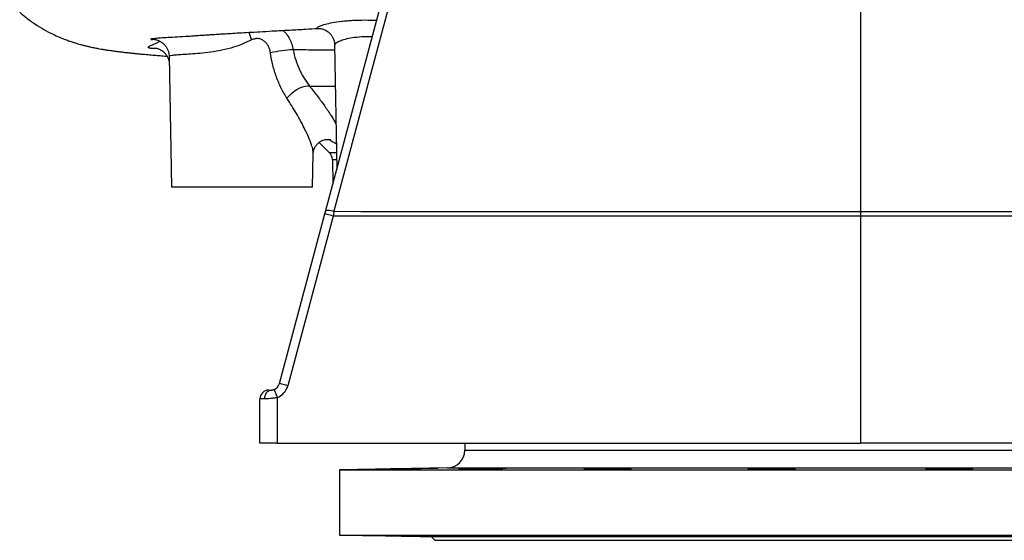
# Model space of a CAD drawing. Header units: millimetres. Extents: x 7128 to 13221, y 1378 to 18140.
# Tile 1 of 11: x 7387 to 10174, y 1378 to 2852. Entities that reach past the tile are written whole.
import ezdxf

# ---------------------------------------------------------------- set-up
doc = ezdxf.new("R2010")
doc.units = ezdxf.units.MM
doc.header["$LTSCALE"] = 5

msp = doc.modelspace()

# ---------------------------------------------------------------- linework, layer by layer
at = {"color": 7, "linetype": 'Continuous', "lineweight": 25}
for p, q in [((8252.4, 2309.2), (8785.1, 4297.5)), ((9766.8, 3585.3), (9766.8, 2309.3)), ((8231.9, 2827.5), (8231.7, 2827.5)), ((8278.1, 2780.5), (8284.3, 2428)), ((8278.7, 2780.5), (8278.7, 2780.4)), ((7809.5, 2748.5), (7816, 2377.8)), ((8234.7, 2504.7), (8263.1, 2476.4)), ((8216, 2377.8), (8217.7, 2474)), ((8217.7, 2474), (8217.7, 2474)), ((8271.9, 2455.7), (8273.1, 2386.3)), ((8216, 2377.8), (7816, 2377.8)), ((8121.9, 1821.9), (8250.6, 2302.5)), ((8274.3, 2296), (8145.6, 1815.4)), ((9766.8, 2296.1), (8274.3, 2296)), ((11259.2, 2296), (9766.8, 2296.1)), ((9766.8, 2296.1), (9766.8, 1652.8)), ((8091.3, 1803.2), (8098.1, 1803.4)), ((8080.4, 1778.4), (8066.8, 1778.2)), ((8066.8, 1652.8), (8066.8, 1778.2)), ((8115.9, 1781.9), (8115.9, 1652.8)), ((8115.9, 1652.8), (8066.8, 1652.8)), ((8115.9, 1652.8), (9766.8, 1652.8)), ((8646.8, 1652.8), (8646.8, 1633.1)), ((11417.6, 1652.8), (9766.8, 1652.8)), ((8597.6, 1583.1), (8291.8, 1577.8)), ((8291.8, 1577.8), (8291.8, 1392.8)), ((8291.8, 1577.8), (9766.8, 1577.8)), ((9766.8, 1577.8), (11241.8, 1577.8)), ((8291.8, 1392.8), (8551.3, 1388.3)), ((8291.8, 1392.8), (9766.8, 1392.8)), ((8551.3, 1388.3), (8561.8, 1377.8)), ((8551.3, 1388.3), (9766.8, 1388.3)), ((8561.8, 1377.8), (9766.8, 1377.8)), ((9766.8, 1392.8), (11241.8, 1392.8)), ((9766.8, 1388.3), (10982.2, 1388.3)), ((9766.8, 1377.8), (10971.8, 1377.8))]:
    msp.add_line(p, q, dxfattribs=at)
at = {"color": 8, "linetype": 'Continuous', "lineweight": 25}
for p, q in [((8207.1, 2664.1), (8280.1, 2664.1)), ((8263.1, 2476.4), (8283.4, 2476.4)), ((8271.9, 2455.7), (8283.8, 2455.7)), ((8646.8, 1633.1), (9766.8, 1633.1)), ((9766.8, 1633.1), (10886.8, 1633.1)), ((8597.6, 1583.1), (9766.8, 1583.1)), ((9766.8, 1583.1), (10935.9, 1583.1))]:
    msp.add_line(p, q, dxfattribs=at)
at = {"color": 7, "linetype": 'Continuous', "lineweight": 25, "flags": 128}
for points in [[(8808.6, 4297.8), (8796.1, 4251.1), (8746.1, 4064.2), (8546, 3316.9), (8276.1, 2309.4)], [(8143.3, 2629.6), (8149.2, 2636.6), (8156.1, 2643.3), (8163.6, 2649.4), (8171.6, 2654.7), (8179.6, 2659.1), (8187.5, 2662.3), (8194.9, 2664.3), (8201.5, 2664.9), (8207.1, 2664.1)], [(8274.3, 2296), (8269.7, 2297.3), (8265.2, 2298.5), (8261.1, 2299.6), (8257.5, 2300.5), (8254.6, 2301.4), (8252.4, 2302), (8251.1, 2302.3), (8250.6, 2302.5)], [(8276.1, 2309.4), (8271.7, 2310.3), (8267.4, 2311), (8263.4, 2311.5), (8259.9, 2311.6), (8256.9, 2311.4), (8254.6, 2310.9), (8253.1, 2310.2), (8252.4, 2309.2)], [(8276.1, 2309.4), (8352.4, 2309.3), (8752.4, 2309.3), (9152.3, 2309.3), (9766.8, 2309.3)], [(9766.8, 2309.3), (9866.7, 2309.3), (10266.7, 2309.3), (10666.6, 2309.3), (11257.4, 2309.4)], [(8145.6, 1815.4), (8140.9, 1816.7), (8136.5, 1817.9), (8132.4, 1819), (8128.8, 1819.9), (8125.8, 1820.8), (8123.7, 1821.4), (8122.3, 1821.7), (8121.9, 1821.9)], [(8080.4, 1778.4), (8080.7, 1783.2), (8081.7, 1787.8), (8083.3, 1792.1), (8085.5, 1795.9), (8088.2, 1799), (8091.3, 1801.4), (8094.6, 1802.8), (8098.1, 1803.4)]]:
    msp.add_lwpolyline(points, dxfattribs=at)
at = {"color": 8, "linetype": 'Continuous', "lineweight": 25}
msp.add_arc((8378.1, 2926.4), 359.9, 197.7836, 201.4523, dxfattribs=at)
at = {"color": 7, "linetype": 'Continuous', "lineweight": 25}
for centre, radius, start, end in [((8176.2, 2413.8), 353.5, 92.4553, 103.0335), ((8241.9, 2455.2), 30, 1, 45), ((8097.7, 1828.3), 25, 291.8507, 345.0022), ((8097.3, 1828.3), 50, 291.8507, 345.0022), ((8091.8, 1778.2), 25, 91, 180), ((8468.9, 1930.1), 382.8, 199.0573, 202.7759), ((8596.8, 1633.1), 50, 271, 0)]:
    msp.add_arc(centre, radius, start, end, dxfattribs=at)
for points, knots in [([(7386.6, 2873.4), (7392.6, 2868.2), (7406.7, 2855.9), (7429.9, 2839.5), (7455.5, 2823.7), (7478.3, 2811.8), (7497.5, 2803.1), (7512.3, 2797.1), (7524.3, 2792.7), (7534.5, 2789.2), (7543.3, 2786.4), (7551.5, 2783.9), (7559.7, 2781.6), (7569, 2779.2), (7579.1, 2776.7), (7588.6, 2774.6), (7596.2, 2773), (7602.4, 2771.8), (7609.5, 2770.4), (7617.6, 2769), (7627.1, 2767.4), (7637.7, 2765.7), (7649.8, 2764), (7662.6, 2762.3), (7675.2, 2760.7), (7687, 2759.3), (7697.7, 2758.2), (7707.9, 2757.1), (7718.7, 2756), (7732.6, 2754.7), (7748.9, 2753.2), (7767, 2751.7), (7784.4, 2750.3), (7796.4, 2749.3), (7802.9, 2748.8), (7803.4, 2748.8)], [0, 0, 0, 0, 0.02704, 0.063634, 0.100852, 0.139092, 0.164739, 0.188636, 0.210899, 0.229967, 0.247035, 0.26259, 0.281344, 0.304578, 0.330742, 0.356987, 0.377561, 0.396352, 0.415261, 0.442487, 0.472314, 0.507307, 0.547286, 0.590894, 0.63231, 0.670753, 0.702649, 0.732553, 0.76543, 0.801244, 0.856317, 0.906234, 0.951585, 0.996347, 1, 1, 1, 1]), ([(7863.7, 2805.6), (7866.7, 2805.8), (7873, 2806.2), (7882.7, 2806.9), (7891.8, 2807.5), (7899.3, 2808), (7906.2, 2808.5), (7914, 2809), (7923.9, 2809.6), (7936.4, 2810.4), (7951.6, 2811.4), (7969.7, 2812.5), (7990.9, 2813.7), (8015.5, 2815.2), (8043.7, 2816.8), (8075.7, 2818.6), (8111.7, 2820.6), (8152.3, 2822.9), (8192.5, 2825.2), (8220, 2826.7), (8231.9, 2827.4)], [0, 0, 0, 0, 0.033828, 0.073119, 0.105442, 0.130802, 0.150473, 0.174988, 0.206686, 0.24557, 0.291641, 0.344909, 0.405384, 0.473086, 0.548039, 0.630275, 0.719835, 0.816762, 0.921105, 1, 1, 1, 1]), ([(8231.7, 2827.4), (8231.9, 2827.4), (8232.5, 2827.5), (8234.7, 2827.4), (8238.4, 2827.1), (8242.8, 2826.2), (8248, 2824.5), (8253.8, 2821.8), (8259.8, 2817.8), (8265.5, 2812.5), (8270.5, 2806.1), (8274.6, 2798.6), (8277.1, 2790.3), (8278.3, 2784), (8278.1, 2780.8), (8278.1, 2780.5)], [0, 0, 0, 0, 0.045002, 0.127821, 0.206777, 0.28615, 0.361848, 0.441914, 0.526549, 0.614405, 0.704049, 0.794594, 0.893462, 0.987078, 1, 1, 1, 1]), ([(7758, 2795.6), (7758, 2795.6), (7757.7, 2795.5), (7759, 2795.7), (7760.8, 2796), (7762.8, 2796.3), (7764.4, 2796.5), (7764.8, 2796.5)], [0, 0, 0, 0, 0.024437, 0.343712, 0.64015, 0.909179, 1, 1, 1, 1]), ([(7764.6, 2796.8), (7764.6, 2796.8), (7764.8, 2796.8), (7766.1, 2796.7), (7768.2, 2796.5), (7771.2, 2796), (7775.1, 2794.9), (7779.9, 2793.2), (7785.4, 2790.4), (7791.2, 2786.4), (7796.8, 2781.2), (7801.7, 2774.9), (7805.6, 2767.6), (7808.2, 2759.7), (7809.5, 2753.2), (7809.4, 2749.4), (7809.4, 2748.5)], [0, 0, 0, 0, 0.088243, 0.16773, 0.233584, 0.292583, 0.350171, 0.410455, 0.478307, 0.553492, 0.633155, 0.715631, 0.799865, 0.88509, 0.970798, 1, 1, 1, 1]), ([(7806.5, 2802.3), (7815.1, 2802.7), (7831.8, 2803.5), (7853.2, 2804.9), (7863.7, 2805.6)], [0, 0, 0, 0, 0.513315, 1, 1, 1, 1]), ([(8096.4, 2758.1), (8096, 2761.4), (8095.3, 2764.6), (8093.4, 2770.7), (8092.3, 2773.7), (8089.4, 2779.4), (8087.7, 2782.1), (8084.8, 2785.8), (8083.7, 2787), (8081.5, 2789.3), (8080.3, 2790.3), (8076.6, 2793.2), (8074, 2794.8), (8069.6, 2796.7), (8068.1, 2797.2), (8065, 2797.9), (8063.5, 2798.2), (8060.3, 2798.5), (8058.7, 2798.6), (8055.5, 2798.4), (8053.9, 2798.2), (8050.7, 2797.6), (8049.2, 2797.2), (8046.1, 2796.1), (8044.6, 2795.5), (8043.2, 2794.8)], [0, 0, 0, 0, 0.125, 0.125, 0.25, 0.25, 0.375, 0.375, 0.4375, 0.4375, 0.5, 0.5, 0.625, 0.625, 0.6875, 0.6875, 0.75, 0.75, 0.8125, 0.8125, 0.875, 0.875, 0.9375, 0.9375, 1, 1, 1, 1]), ([(7771.2, 2771.6), (7771.2, 2771.6), (7771.1, 2771.6), (7772.1, 2771.5), (7774.2, 2771.1), (7777.3, 2770.2), (7781.4, 2768.7), (7786.4, 2766.2), (7791.8, 2762.6), (7797.2, 2757.6), (7802.2, 2751.4), (7806.1, 2744.2), (7808.9, 2736.8), (7809.6, 2731.7), (7809.9, 2729.3)], [0, 0, 0, 0, 0.05343, 0.144197, 0.223834, 0.298352, 0.372408, 0.450338, 0.535425, 0.62681, 0.7219, 0.818925, 0.91689, 1, 1, 1, 1]), ([(8161, 2766.9), (8162.7, 2757.1), (8165, 2747.6), (8170.9, 2729), (8174.4, 2720), (8180.4, 2706.8), (8182.6, 2702.5), (8187, 2694.2), (8189.4, 2690.1), (8196.6, 2678.3), (8201.7, 2671), (8207.1, 2664.1)], [0, 0, 0, 0, 0.25, 0.25, 0.5, 0.5, 0.625, 0.625, 0.75, 0.75, 1, 1, 1, 1]), ([(8143.3, 2629.6), (8137.4, 2638.8), (8132, 2648.4), (8124.4, 2663.6), (8122.1, 2668.8), (8117.5, 2679.3), (8115.4, 2684.7), (8109.4, 2701.1), (8106, 2712.2), (8100.3, 2734.9), (8098.1, 2746.4), (8096.4, 2758.1)], [0, 0, 0, 0, 0.25, 0.25, 0.375, 0.375, 0.5, 0.5, 0.75, 0.75, 1, 1, 1, 1]), ([(8217.6, 2473.8), (8217.7, 2474.9), (8217.8, 2477.1), (8218.7, 2481.9), (8220.6, 2487.6), (8224, 2493.9), (8229.1, 2500.3), (8235.6, 2505.7), (8242.6, 2509.7), (8249.5, 2512), (8255.7, 2513), (8260.7, 2513), (8264.3, 2512.6), (8266.3, 2512.2), (8267.1, 2511.9), (8266.9, 2511.9), (8266.9, 2512)], [0, 0, 0, 0, 0.0686187, 0.1403981, 0.2154333, 0.2942754, 0.384768, 0.4741416, 0.55962, 0.6403503, 0.7162816, 0.7876391, 0.8553859, 0.9190733, 0.9854472, 1, 1, 1, 1]), ([(8098.1, 1803.4), (8098.6, 1803.4), (8099.1, 1803.4), (8100.3, 1803.5), (8100.9, 1803.5), (8102, 1803.7), (8102.4, 1803.8), (8103.2, 1804), (8103.7, 1804.1), (8105, 1804.4), (8106, 1804.7), (8107, 1805.1)], [0, 0, 0, 0, 0.25, 0.25, 0.5, 0.5, 0.625, 0.625, 0.75, 0.75, 1, 1, 1, 1]), ([(8115.9, 1781.9), (8112.6, 1781.3), (8109.3, 1780.7), (8104.5, 1780), (8102.9, 1779.8), (8099.8, 1779.5), (8098.2, 1779.3), (8093.6, 1778.9), (8090.7, 1778.7), (8086.6, 1778.5), (8085.3, 1778.5), (8082.8, 1778.4), (8081.6, 1778.4), (8080.4, 1778.4)], [0, 0, 0, 0, 0.25, 0.25, 0.375, 0.375, 0.5, 0.5, 0.75, 0.75, 0.875, 0.875, 1, 1, 1, 1]), ([(8441.6, 1580.1), (8439.9, 1580), (8438.7, 1580), (8437.4, 1580), (8437, 1580), (8436.6, 1579.9), (8436.5, 1579.9), (8436.5, 1579.9), (8436.9, 1579.9), (8438.2, 1579.9), (8438.8, 1579.9), (8440, 1579.9), (8440.8, 1579.9), (8443.3, 1579.9), (8445.4, 1580), (8449.1, 1580), (8450.4, 1580), (8453.2, 1580), (8456.2, 1580.1), (8459.4, 1580.1), (8462.9, 1580.2), (8464.6, 1580.2), (8470.2, 1580.3), (8474.1, 1580.3), (8480.2, 1580.4), (8482.2, 1580.5), (8486.5, 1580.5), (8488.7, 1580.6), (8495.2, 1580.7), (8499.5, 1580.7), (8506.2, 1580.9), (8508.4, 1580.9), (8512.8, 1581), (8515, 1581), (8521.5, 1581.1), (8525.7, 1581.2), (8533.9, 1581.4), (8537.8, 1581.4), (8543.3, 1581.5), (8545.1, 1581.6), (8548.5, 1581.6), (8550.1, 1581.7), (8554.8, 1581.8), (8557.6, 1581.8), (8561.3, 1581.9), (8562.5, 1581.9), (8564.6, 1582), (8565.5, 1582), (8568, 1582.1), (8569.3, 1582.1), (8570.6, 1582.2), (8571, 1582.2), (8571.4, 1582.2), (8571.6, 1582.2), (8571.4, 1582.2), (8571, 1582.3), (8570.6, 1582.3), (8569.3, 1582.3), (8568.1, 1582.2), (8565.5, 1582.2), (8564.6, 1582.2), (8562.5, 1582.2), (8561.4, 1582.2), (8557.7, 1582.1), (8554.9, 1582.1), (8550.2, 1582), (8548.6, 1582), (8545.1, 1582), (8543.4, 1581.9), (8537.9, 1581.8), (8534, 1581.8), (8527.8, 1581.7), (8525.7, 1581.6), (8521.5, 1581.6), (8519.4, 1581.5), (8515.1, 1581.5), (8512.9, 1581.4), (8508.5, 1581.4), (8506.3, 1581.3), (8499.6, 1581.2), (8495.2, 1581.1), (8486.6, 1581), (8482.3, 1580.9), (8474.1, 1580.7), (8470.3, 1580.7), (8464.7, 1580.6), (8462.9, 1580.5), (8459.5, 1580.5), (8456.2, 1580.4), (8453.3, 1580.3), (8450.5, 1580.3), (8449.2, 1580.3), (8445.4, 1580.2), (8443.3, 1580.1), (8441.6, 1580.1)], [0, 0, 0, 0, 0.03125, 0.03125, 0.046875, 0.046875, 0.0625, 0.0625, 0.09375, 0.09375, 0.109375, 0.109375, 0.125, 0.125, 0.15625, 0.15625, 0.171875, 0.171875, 0.1875, 0.203125, 0.203125, 0.21875, 0.21875, 0.25, 0.25, 0.265625, 0.265625, 0.28125, 0.28125, 0.3125, 0.3125, 0.328125, 0.328125, 0.34375, 0.34375, 0.375, 0.375, 0.40625, 0.40625, 0.421875, 0.421875, 0.4375, 0.4375, 0.46875, 0.46875, 0.484375, 0.484375, 0.5, 0.5, 0.53125, 0.53125, 0.546875, 0.546875, 0.5625, 0.578125, 0.578125, 0.59375, 0.59375, 0.625, 0.625, 0.640625, 0.640625, 0.65625, 0.65625, 0.6875, 0.6875, 0.703125, 0.703125, 0.71875, 0.71875, 0.75, 0.75, 0.765625, 0.765625, 0.78125, 0.78125, 0.796875, 0.796875, 0.8125, 0.8125, 0.84375, 0.84375, 0.875, 0.875, 0.90625, 0.90625, 0.921875, 0.921875, 0.9375, 0.953125, 0.953125, 0.96875, 0.96875, 1, 1, 1, 1]), ([(8628.7, 1580.1), (8628.9, 1580.1), (8629.3, 1580), (8632.3, 1579.9), (8636.9, 1579.9), (8643.3, 1579.9), (8651.1, 1579.9), (8660.3, 1580), (8670.5, 1580.1), (8681.3, 1580.2), (8692.7, 1580.3), (8704.1, 1580.5), (8715.3, 1580.7), (8725.9, 1580.9), (8735.7, 1581.1), (8744.5, 1581.3), (8751.8, 1581.5), (8757.5, 1581.7), (8761.5, 1581.8), (8763.6, 1582), (8763.5, 1582), (8763.5, 1582)], [0, 0, 0, 0, 0.053684, 0.107368, 0.161051, 0.214735, 0.268417, 0.322098, 0.375781, 0.429463, 0.483151, 0.536839, 0.590534, 0.644229, 0.69793, 0.751632, 0.805337, 0.859042, 0.912744, 0.966446, 1, 1, 1, 1]), ([(8984, 1580.4), (8984, 1580.4), (8983.7, 1580.3), (8984.9, 1580.2), (8987.6, 1580.1), (8989.1, 1580.1)], [0, 0, 0, 0, 0.033824, 0.463692, 1, 1, 1, 1]), ([(8989.1, 1580.1), (8990.7, 1580.1), (8992.5, 1580), (8995.8, 1580), (8996.9, 1580), (8999.4, 1579.9), (9000.7, 1579.9), (9004.9, 1579.9), (9007.9, 1579.9), (9012.7, 1579.9), (9014.4, 1579.9), (9017.8, 1579.9), (9019.6, 1579.9), (9025.1, 1579.9), (9028.8, 1579.9), (9034.6, 1580), (9036.6, 1580), (9040.5, 1580), (9042.6, 1580), (9048.6, 1580.1), (9052.6, 1580.1), (9060.6, 1580.2), (9064.7, 1580.2), (9072.5, 1580.3), (9076.2, 1580.4), (9081.7, 1580.5), (9083.5, 1580.5), (9087, 1580.6), (9088.7, 1580.6), (9093.7, 1580.7), (9096.7, 1580.8), (9101, 1580.9), (9102.3, 1580.9), (9104.9, 1581), (9106.1, 1581), (9109.5, 1581.1), (9111.5, 1581.2), (9113.9, 1581.3), (9114.7, 1581.3), (9116, 1581.4), (9116.6, 1581.4), (9118, 1581.5), (9118.6, 1581.6), (9119, 1581.7), (9119, 1581.7), (9118.9, 1581.8), (9118.6, 1581.8), (9117.9, 1581.9), (9117.1, 1581.9), (9116.6, 1582), (9114.8, 1582), (9113.3, 1582.1), (9110.5, 1582.1), (9109.5, 1582.1), (9107.3, 1582.2), (9106.2, 1582.2), (9102.5, 1582.2), (9099.7, 1582.2), (9095.3, 1582.2), (9093.7, 1582.3), (9090.5, 1582.3), (9088.8, 1582.3), (9083.6, 1582.3), (9080.1, 1582.2), (9074.4, 1582.2), (9072.5, 1582.2), (9068.6, 1582.2), (9066.7, 1582.2), (9060.7, 1582.1), (9056.7, 1582.1), (9048.7, 1582), (9044.6, 1582), (9036.7, 1581.9), (9032.8, 1581.8), (9027.1, 1581.7), (9025.2, 1581.7), (9021.5, 1581.6), (9019.7, 1581.6), (9014.5, 1581.5), (9011.2, 1581.4), (9006.5, 1581.3), (9005, 1581.3), (9002.2, 1581.2), (9000.8, 1581.2), (8997, 1581.1), (8994.7, 1581), (8991.7, 1580.9), (8990.8, 1580.9), (8989.1, 1580.8), (8988.4, 1580.8), (8986.4, 1580.7), (8985.4, 1580.6), (8984.8, 1580.6)], [0, 0, 0, 0, 0.03125, 0.03125, 0.046875, 0.046875, 0.0625, 0.0625, 0.09375, 0.09375, 0.109375, 0.109375, 0.125, 0.125, 0.15625, 0.15625, 0.171875, 0.171875, 0.1875, 0.1875, 0.21875, 0.21875, 0.25, 0.25, 0.28125, 0.28125, 0.296875, 0.296875, 0.3125, 0.3125, 0.34375, 0.34375, 0.359375, 0.359375, 0.375, 0.375, 0.40625, 0.40625, 0.421875, 0.421875, 0.4375, 0.4375, 0.46875, 0.46875, 0.484375, 0.484375, 0.5, 0.515625, 0.515625, 0.53125, 0.53125, 0.5625, 0.5625, 0.578125, 0.578125, 0.59375, 0.59375, 0.625, 0.625, 0.640625, 0.640625, 0.65625, 0.65625, 0.6875, 0.6875, 0.703125, 0.703125, 0.71875, 0.71875, 0.75, 0.75, 0.78125, 0.78125, 0.8125, 0.8125, 0.828125, 0.828125, 0.84375, 0.84375, 0.875, 0.875, 0.890625, 0.890625, 0.90625, 0.90625, 0.9375, 0.9375, 0.953125, 0.953125, 0.96875, 0.96875, 1, 1, 1, 1]), ([(9448.3, 1580.8), (9448.3, 1580.8), (9448.1, 1580.7), (9449.7, 1580.6), (9453.3, 1580.4), (9459, 1580.2), (9464.7, 1580.1), (9467.8, 1580.1)], [0, 0, 0, 0, 0.087321, 0.302196, 0.517063, 0.731929, 1, 1, 1, 1]), ([(9467.8, 1580.1), (9470.6, 1580.1), (9473.5, 1580), (9479.6, 1580), (9482.9, 1580), (9489.8, 1579.9), (9493.3, 1579.9), (9500.6, 1579.9), (9504.3, 1579.9), (9511.9, 1579.9), (9515.7, 1579.9), (9523.3, 1580), (9527, 1580), (9534.5, 1580), (9538.1, 1580.1), (9545.1, 1580.1), (9548.4, 1580.2), (9554.9, 1580.3), (9557.9, 1580.3), (9563.5, 1580.4), (9566.1, 1580.5), (9570.9, 1580.6), (9573, 1580.6), (9576.6, 1580.8), (9578.1, 1580.8), (9580.6, 1581), (9581.6, 1581), (9582.8, 1581.2), (9583.1, 1581.2), (9583.1, 1581.4), (9582.7, 1581.4), (9581.4, 1581.5), (9580.4, 1581.6), (9577.9, 1581.7), (9574.7, 1581.8), (9570.5, 1581.9), (9565.7, 1582), (9563, 1582.1), (9557.4, 1582.1), (9554.3, 1582.2), (9547.8, 1582.2), (9544.4, 1582.2), (9537.4, 1582.2), (9533.8, 1582.3), (9526.3, 1582.3), (9522.6, 1582.3), (9515, 1582.2), (9511.2, 1582.2), (9503.6, 1582.2), (9499.9, 1582.1), (9492.7, 1582.1), (9489.1, 1582), (9482.3, 1582), (9479, 1581.9), (9472.9, 1581.8), (9470, 1581.8), (9464.7, 1581.6), (9462.3, 1581.6), (9458, 1581.5), (9456.1, 1581.4), (9452.8, 1581.3), (9450.2, 1581.1), (9448.8, 1581), (9448.4, 1580.9)], [0, 0, 0, 0, 0.03125, 0.03125, 0.0625, 0.0625, 0.09375, 0.09375, 0.125, 0.125, 0.15625, 0.15625, 0.1875, 0.1875, 0.21875, 0.21875, 0.25, 0.25, 0.28125, 0.28125, 0.3125, 0.3125, 0.34375, 0.34375, 0.375, 0.375, 0.40625, 0.40625, 0.4375, 0.4375, 0.46875, 0.46875, 0.5, 0.5, 0.53125, 0.5625, 0.5625, 0.59375, 0.59375, 0.625, 0.625, 0.65625, 0.65625, 0.6875, 0.6875, 0.71875, 0.71875, 0.75, 0.75, 0.78125, 0.78125, 0.8125, 0.8125, 0.84375, 0.84375, 0.875, 0.875, 0.90625, 0.90625, 0.9375, 0.9375, 0.96875, 1, 1, 1, 1]), ([(10085.3, 1580.9), (10085.1, 1581), (10084.4, 1581), (10082.8, 1581.1), (10082.2, 1581.2), (10080.7, 1581.3), (10079.9, 1581.3), (10077.2, 1581.4), (10075, 1581.5), (10071.2, 1581.6), (10069.9, 1581.6), (10067.1, 1581.7), (10065.6, 1581.7), (10060.9, 1581.8), (10057.5, 1581.9), (10052.1, 1581.9), (10050.2, 1582), (10046.4, 1582), (10044.4, 1582), (10038.5, 1582.1), (10034.4, 1582.1), (10028.1, 1582.2), (10025.9, 1582.2), (10021.7, 1582.2), (10017.4, 1582.2), (10013.2, 1582.2), (10008.9, 1582.3), (10006.8, 1582.3), (10000.5, 1582.3), (9996.4, 1582.2), (9990.5, 1582.2), (9988.5, 1582.2), (9984.7, 1582.2), (9982.9, 1582.2), (9977.5, 1582.1), (9974.2, 1582.1), (9969.6, 1582), (9968.1, 1582), (9965.3, 1582), (9964, 1581.9), (9960.3, 1581.9), (9958.2, 1581.8), (9955.5, 1581.7), (9954.8, 1581.7), (9953.4, 1581.6), (9952.8, 1581.6), (9951.3, 1581.5), (9950.7, 1581.4), (9950.5, 1581.3)], [0, 0, 0, 0, 0.0625, 0.0625, 0.09375, 0.09375, 0.125, 0.125, 0.1875, 0.1875, 0.21875, 0.21875, 0.25, 0.25, 0.3125, 0.3125, 0.34375, 0.34375, 0.375, 0.375, 0.4375, 0.4375, 0.46875, 0.46875, 0.5, 0.53125, 0.53125, 0.5625, 0.5625, 0.625, 0.625, 0.65625, 0.65625, 0.6875, 0.6875, 0.75, 0.75, 0.78125, 0.78125, 0.8125, 0.8125, 0.875, 0.875, 0.90625, 0.90625, 0.9375, 0.9375, 1, 1, 1, 1]), ([(9950.6, 1581.3), (9950.7, 1581.2), (9950.7, 1581.1), (9953, 1580.9), (9957.2, 1580.7), (9963.1, 1580.6), (9970.6, 1580.4), (9980.1, 1580.2), (9987.8, 1580.1), (9992.1, 1580.1)], [0, 0, 0, 0, 0.105192, 0.248411, 0.39164, 0.534868, 0.678091, 0.821313, 1, 1, 1, 1]), ([(9992.1, 1580.1), (9995.7, 1580.1), (10002.8, 1580), (10014.2, 1579.9), (10025.6, 1579.9), (10036.8, 1579.9), (10047.5, 1579.9), (10057.3, 1580), (10066, 1580.1), (10073.4, 1580.2), (10079.1, 1580.3), (10083.1, 1580.5), (10085.2, 1580.7), (10085.2, 1580.8), (10085.2, 1580.8)], [0, 0, 0, 0, 0.085895, 0.17179, 0.257686, 0.343581, 0.429472, 0.515364, 0.601257, 0.68715, 0.773052, 0.858953, 0.944866, 1, 1, 1, 1]), ([(8441.6, 1390.5), (8439.9, 1390.6), (8438.7, 1390.6), (8437.4, 1390.6), (8437, 1390.7), (8436.6, 1390.7), (8436.5, 1390.7), (8436.5, 1390.7), (8436.9, 1390.7), (8438.2, 1390.7), (8438.8, 1390.7), (8440.1, 1390.7), (8440.8, 1390.7), (8443.3, 1390.7), (8445.4, 1390.7), (8449.1, 1390.6), (8450.4, 1390.6), (8453.2, 1390.6), (8456.2, 1390.5), (8459.4, 1390.5), (8462.9, 1390.4), (8464.7, 1390.4), (8470.2, 1390.3), (8474.1, 1390.3), (8480.2, 1390.2), (8482.3, 1390.1), (8486.5, 1390.1), (8488.7, 1390), (8495.2, 1389.9), (8499.5, 1389.9), (8506.2, 1389.8), (8508.4, 1389.7), (8512.8, 1389.6), (8515, 1389.6), (8521.5, 1389.5), (8525.7, 1389.4), (8533.9, 1389.3), (8537.8, 1389.2), (8543.3, 1389.1), (8545.1, 1389), (8548.5, 1389), (8550.2, 1388.9), (8554.8, 1388.8), (8557.6, 1388.8), (8561.3, 1388.7), (8562.5, 1388.7), (8564.6, 1388.6), (8565.5, 1388.6), (8568, 1388.5), (8569.3, 1388.5), (8570.6, 1388.4), (8571, 1388.4), (8571.4, 1388.4), (8571.6, 1388.4), (8571.4, 1388.4), (8571, 1388.4), (8570.6, 1388.4), (8569.3, 1388.4), (8568.1, 1388.4), (8565.5, 1388.4), (8564.6, 1388.4), (8562.5, 1388.4), (8561.4, 1388.4), (8557.7, 1388.5), (8554.9, 1388.5), (8550.2, 1388.6), (8548.6, 1388.6), (8545.1, 1388.7), (8543.4, 1388.7), (8537.9, 1388.8), (8534, 1388.8), (8527.8, 1388.9), (8525.7, 1389), (8521.5, 1389), (8519.4, 1389.1), (8515.1, 1389.1), (8512.9, 1389.2), (8508.5, 1389.3), (8506.3, 1389.3), (8499.6, 1389.4), (8495.2, 1389.5), (8486.6, 1389.6), (8482.3, 1389.7), (8474.1, 1389.9), (8470.3, 1389.9), (8464.7, 1390), (8462.9, 1390.1), (8459.5, 1390.1), (8456.2, 1390.2), (8453.3, 1390.3), (8450.5, 1390.3), (8449.2, 1390.4), (8445.4, 1390.4), (8443.3, 1390.5), (8441.6, 1390.5)], [0, 0, 0, 0, 0.03125, 0.03125, 0.046875, 0.046875, 0.0625, 0.0625, 0.09375, 0.09375, 0.109375, 0.109375, 0.125, 0.125, 0.15625, 0.15625, 0.171875, 0.171875, 0.1875, 0.203125, 0.203125, 0.21875, 0.21875, 0.25, 0.25, 0.265625, 0.265625, 0.28125, 0.28125, 0.3125, 0.3125, 0.328125, 0.328125, 0.34375, 0.34375, 0.375, 0.375, 0.40625, 0.40625, 0.421875, 0.421875, 0.4375, 0.4375, 0.46875, 0.46875, 0.484375, 0.484375, 0.5, 0.5, 0.53125, 0.53125, 0.546875, 0.546875, 0.5625, 0.578125, 0.578125, 0.59375, 0.59375, 0.625, 0.625, 0.640625, 0.640625, 0.65625, 0.65625, 0.6875, 0.6875, 0.703125, 0.703125, 0.71875, 0.71875, 0.75, 0.75, 0.765625, 0.765625, 0.78125, 0.78125, 0.796875, 0.796875, 0.8125, 0.8125, 0.84375, 0.84375, 0.875, 0.875, 0.90625, 0.90625, 0.921875, 0.921875, 0.9375, 0.953125, 0.953125, 0.96875, 0.96875, 1, 1, 1, 1]), ([(8628.7, 1390.5), (8628.7, 1390.6), (8629.2, 1390.6), (8630.5, 1390.6), (8631, 1390.7), (8632.3, 1390.7), (8633, 1390.7), (8635.6, 1390.7), (8637.7, 1390.7), (8641.3, 1390.7), (8642.7, 1390.7), (8645.5, 1390.7), (8647, 1390.7), (8651.6, 1390.7), (8655, 1390.7), (8660.6, 1390.6), (8662.5, 1390.6), (8666.4, 1390.6), (8670.4, 1390.5), (8674.5, 1390.5), (8678.7, 1390.4), (8680.9, 1390.4), (8687.4, 1390.3), (8691.8, 1390.3), (8698.4, 1390.2), (8700.6, 1390.1), (8705, 1390.1), (8707.2, 1390), (8713.7, 1389.9), (8717.9, 1389.9), (8724.1, 1389.8), (8726.1, 1389.7), (8730, 1389.6), (8731.9, 1389.6), (8737.4, 1389.5), (8740.8, 1389.4), (8747.1, 1389.3), (8749.9, 1389.2), (8753.6, 1389.1), (8754.7, 1389), (8756.8, 1389), (8757.7, 1388.9), (8760.3, 1388.8), (8761.6, 1388.8), (8762.9, 1388.7), (8763.2, 1388.7), (8763.6, 1388.6), (8763.7, 1388.6), (8763.7, 1388.5), (8763.3, 1388.5), (8762, 1388.4), (8761.5, 1388.4), (8760.2, 1388.4), (8758.7, 1388.4), (8756.8, 1388.4), (8754.8, 1388.4), (8753.6, 1388.4), (8749.9, 1388.4), (8747.1, 1388.4), (8742.5, 1388.4), (8740.8, 1388.4), (8737.4, 1388.4), (8735.6, 1388.4), (8730.1, 1388.5), (8726.2, 1388.5), (8720.1, 1388.6), (8718, 1388.6), (8713.7, 1388.7), (8711.6, 1388.7), (8705.1, 1388.8), (8700.8, 1388.8), (8694.1, 1388.9), (8691.9, 1389), (8687.5, 1389), (8685.3, 1389.1), (8681, 1389.1), (8678.8, 1389.2), (8674.6, 1389.3), (8672.5, 1389.3), (8666.4, 1389.4), (8662.5, 1389.5), (8655.1, 1389.6), (8651.7, 1389.7), (8645.4, 1389.9), (8642.6, 1389.9), (8638.9, 1390), (8637.8, 1390.1), (8635.7, 1390.1), (8633.8, 1390.2), (8632.3, 1390.3), (8631, 1390.3), (8630.5, 1390.4), (8629.2, 1390.4), (8628.7, 1390.5), (8628.7, 1390.5)], [0, 0, 0, 0, 0.03125, 0.03125, 0.046875, 0.046875, 0.0625, 0.0625, 0.09375, 0.09375, 0.109375, 0.109375, 0.125, 0.125, 0.15625, 0.15625, 0.171875, 0.171875, 0.1875, 0.203125, 0.203125, 0.21875, 0.21875, 0.25, 0.25, 0.265625, 0.265625, 0.28125, 0.28125, 0.3125, 0.3125, 0.328125, 0.328125, 0.34375, 0.34375, 0.375, 0.375, 0.40625, 0.40625, 0.421875, 0.421875, 0.4375, 0.4375, 0.46875, 0.46875, 0.484375, 0.484375, 0.5, 0.5, 0.53125, 0.53125, 0.546875, 0.546875, 0.5625, 0.578125, 0.578125, 0.59375, 0.59375, 0.625, 0.625, 0.640625, 0.640625, 0.65625, 0.65625, 0.6875, 0.6875, 0.703125, 0.703125, 0.71875, 0.71875, 0.75, 0.75, 0.765625, 0.765625, 0.78125, 0.78125, 0.796875, 0.796875, 0.8125, 0.8125, 0.84375, 0.84375, 0.875, 0.875, 0.90625, 0.90625, 0.921875, 0.921875, 0.9375, 0.953125, 0.953125, 0.96875, 0.96875, 1, 1, 1, 1]), ([(8989.1, 1390.5), (8990.8, 1390.6), (8992.9, 1390.6), (8996.6, 1390.6), (8997.9, 1390.7), (9000.7, 1390.7), (9002.2, 1390.7), (9006.9, 1390.7), (9010.3, 1390.7), (9015.8, 1390.7), (9017.7, 1390.7), (9021.6, 1390.7), (9023.6, 1390.7), (9029.7, 1390.7), (9033.9, 1390.7), (9040.4, 1390.6), (9042.7, 1390.6), (9047.1, 1390.6), (9051.5, 1390.5), (9055.8, 1390.5), (9060.2, 1390.4), (9062.5, 1390.4), (9069, 1390.3), (9073.2, 1390.3), (9079.3, 1390.2), (9081.3, 1390.1), (9085.2, 1390.1), (9087.1, 1390), (9092.6, 1389.9), (9096, 1389.9), (9100.7, 1389.8), (9102.2, 1389.7), (9105, 1389.6), (9106.4, 1389.6), (9110, 1389.5), (9112.1, 1389.4), (9115.5, 1389.3), (9116.8, 1389.2), (9118.1, 1389.1), (9118.4, 1389), (9118.9, 1389), (9119, 1388.9), (9119, 1388.8), (9118.5, 1388.8), (9117.2, 1388.7), (9116.7, 1388.7), (9115.4, 1388.6), (9114.7, 1388.6), (9112.1, 1388.5), (9110.1, 1388.5), (9106.4, 1388.4), (9105.1, 1388.4), (9102.3, 1388.4), (9099.3, 1388.4), (9096, 1388.4), (9092.6, 1388.4), (9090.8, 1388.4), (9085.3, 1388.4), (9081.4, 1388.4), (9075.3, 1388.4), (9073.2, 1388.4), (9069, 1388.4), (9066.8, 1388.4), (9060.3, 1388.5), (9056, 1388.5), (9049.3, 1388.6), (9047.1, 1388.6), (9042.7, 1388.7), (9040.5, 1388.7), (9034, 1388.8), (9029.8, 1388.8), (9023.6, 1388.9), (9021.6, 1389), (9017.7, 1389), (9014, 1389.1), (9010.4, 1389.2), (9007, 1389.3), (9005.3, 1389.3), (9000.6, 1389.4), (8997.8, 1389.5), (8992.9, 1389.6), (8990.8, 1389.7), (8987.4, 1389.9), (8986.1, 1389.9), (8984.8, 1390), (8984.5, 1390.1), (8984.1, 1390.1), (8984, 1390.2), (8984, 1390.2), (8984.1, 1390.3), (8984.5, 1390.3), (8984.8, 1390.4), (8986.1, 1390.4), (8987.4, 1390.5), (8989.1, 1390.5)], [0, 0, 0, 0, 0.03125, 0.03125, 0.046875, 0.046875, 0.0625, 0.0625, 0.09375, 0.09375, 0.109375, 0.109375, 0.125, 0.125, 0.15625, 0.15625, 0.171875, 0.171875, 0.1875, 0.203125, 0.203125, 0.21875, 0.21875, 0.25, 0.25, 0.265625, 0.265625, 0.28125, 0.28125, 0.3125, 0.3125, 0.328125, 0.328125, 0.34375, 0.34375, 0.375, 0.375, 0.40625, 0.40625, 0.421875, 0.421875, 0.4375, 0.4375, 0.46875, 0.46875, 0.484375, 0.484375, 0.5, 0.5, 0.53125, 0.53125, 0.546875, 0.546875, 0.5625, 0.578125, 0.578125, 0.59375, 0.59375, 0.625, 0.625, 0.640625, 0.640625, 0.65625, 0.65625, 0.6875, 0.6875, 0.703125, 0.703125, 0.71875, 0.71875, 0.75, 0.75, 0.765625, 0.765625, 0.78125, 0.796875, 0.796875, 0.8125, 0.8125, 0.84375, 0.84375, 0.875, 0.875, 0.90625, 0.90625, 0.921875, 0.921875, 0.9375, 0.9375, 0.953125, 0.953125, 0.96875, 0.96875, 1, 1, 1, 1]), ([(9467.9, 1390.5), (9471, 1390.6), (9474.4, 1390.6), (9479.9, 1390.6), (9481.8, 1390.7), (9485.7, 1390.7), (9487.7, 1390.7), (9493.9, 1390.7), (9498.1, 1390.7), (9504.6, 1390.7), (9506.8, 1390.7), (9511.2, 1390.7), (9513.4, 1390.7), (9520, 1390.7), (9524.4, 1390.7), (9530.9, 1390.6), (9533.1, 1390.6), (9537.3, 1390.6), (9541.4, 1390.5), (9545.4, 1390.5), (9549.3, 1390.4), (9551.2, 1390.4), (9556.8, 1390.3), (9560.2, 1390.3), (9564.8, 1390.2), (9566.3, 1390.1), (9569.2, 1390.1), (9570.5, 1390), (9574.2, 1389.9), (9576.2, 1389.9), (9578.8, 1389.8), (9579.5, 1389.7), (9580.8, 1389.6), (9581.4, 1389.6), (9582.6, 1389.5), (9583.1, 1389.4), (9583.1, 1389.3), (9582.6, 1389.2), (9581.4, 1389.1), (9580.8, 1389), (9579.5, 1389), (9578.8, 1388.9), (9576.3, 1388.8), (9574.2, 1388.8), (9570.5, 1388.7), (9569.2, 1388.7), (9566.4, 1388.6), (9564.9, 1388.6), (9560.2, 1388.5), (9556.8, 1388.5), (9551.3, 1388.4), (9549.4, 1388.4), (9545.5, 1388.4), (9541.5, 1388.4), (9537.3, 1388.4), (9533.1, 1388.4), (9531, 1388.4), (9524.4, 1388.4), (9520, 1388.4), (9513.4, 1388.4), (9511.2, 1388.4), (9506.8, 1388.4), (9504.6, 1388.4), (9498.1, 1388.5), (9493.9, 1388.5), (9487.8, 1388.6), (9485.8, 1388.6), (9481.8, 1388.7), (9479.9, 1388.7), (9474.5, 1388.8), (9471, 1388.8), (9466.3, 1388.9), (9464.8, 1389), (9462, 1389), (9459.4, 1389.1), (9457.1, 1389.2), (9455, 1389.3), (9454.1, 1389.3), (9451.5, 1389.4), (9450.3, 1389.5), (9448.5, 1389.6), (9448.1, 1389.7), (9448.1, 1389.9), (9448.5, 1389.9), (9449.8, 1390), (9450.3, 1390.1), (9451.6, 1390.1), (9453.1, 1390.2), (9455, 1390.3), (9457, 1390.3), (9458.2, 1390.4), (9461.9, 1390.4), (9464.7, 1390.5), (9467.9, 1390.5)], [0, 0, 0, 0, 0.03125, 0.03125, 0.046875, 0.046875, 0.0625, 0.0625, 0.09375, 0.09375, 0.109375, 0.109375, 0.125, 0.125, 0.15625, 0.15625, 0.171875, 0.171875, 0.1875, 0.203125, 0.203125, 0.21875, 0.21875, 0.25, 0.25, 0.265625, 0.265625, 0.28125, 0.28125, 0.3125, 0.3125, 0.328125, 0.328125, 0.34375, 0.34375, 0.375, 0.375, 0.40625, 0.40625, 0.421875, 0.421875, 0.4375, 0.4375, 0.46875, 0.46875, 0.484375, 0.484375, 0.5, 0.5, 0.53125, 0.53125, 0.546875, 0.546875, 0.5625, 0.578125, 0.578125, 0.59375, 0.59375, 0.625, 0.625, 0.640625, 0.640625, 0.65625, 0.65625, 0.6875, 0.6875, 0.703125, 0.703125, 0.71875, 0.71875, 0.75, 0.75, 0.765625, 0.765625, 0.78125, 0.796875, 0.796875, 0.8125, 0.8125, 0.84375, 0.84375, 0.875, 0.875, 0.90625, 0.90625, 0.921875, 0.921875, 0.9375, 0.953125, 0.953125, 0.96875, 0.96875, 1, 1, 1, 1]), ([(9992.1, 1390.5), (9996.2, 1390.6), (10000.4, 1390.6), (10006.9, 1390.6), (10009.1, 1390.7), (10013.5, 1390.7), (10015.7, 1390.7), (10022.4, 1390.7), (10026.8, 1390.7), (10033.2, 1390.7), (10035.4, 1390.7), (10039.7, 1390.7), (10041.7, 1390.7), (10047.8, 1390.7), (10051.7, 1390.7), (10057.3, 1390.6), (10059.1, 1390.6), (10062.5, 1390.6), (10065.7, 1390.5), (10068.7, 1390.5), (10071.5, 1390.4), (10072.8, 1390.4), (10076.5, 1390.3), (10078.6, 1390.3), (10081.1, 1390.2), (10081.9, 1390.1), (10083.2, 1390.1), (10083.7, 1390), (10085, 1389.9), (10085.4, 1389.9), (10085.4, 1389.8), (10085.3, 1389.7), (10084.9, 1389.6), (10084.6, 1389.6), (10083.3, 1389.5), (10082, 1389.4), (10078.6, 1389.3), (10076.5, 1389.2), (10072.9, 1389.1), (10071.6, 1389), (10068.7, 1389), (10067.2, 1388.9), (10062.5, 1388.8), (10059.2, 1388.8), (10053.7, 1388.7), (10051.8, 1388.7), (10047.8, 1388.6), (10045.8, 1388.6), (10039.7, 1388.5), (10035.5, 1388.5), (10029, 1388.4), (10026.8, 1388.4), (10022.4, 1388.4), (10018, 1388.4), (10013.6, 1388.4), (10009.2, 1388.4), (10007, 1388.4), (10000.4, 1388.4), (9996.2, 1388.4), (9990.1, 1388.4), (9988.1, 1388.4), (9984.2, 1388.4), (9982.3, 1388.4), (9976.8, 1388.5), (9973.4, 1388.5), (9968.7, 1388.6), (9967.2, 1388.6), (9964.4, 1388.7), (9963.1, 1388.7), (9959.4, 1388.8), (9957.3, 1388.8), (9954.7, 1388.9), (9954, 1389), (9952.7, 1389), (9952.2, 1389.1), (9951.3, 1389.1), (9951, 1389.2), (9950.6, 1389.3), (9950.4, 1389.3), (9950.4, 1389.4), (9950.9, 1389.5), (9952.6, 1389.6), (9953.9, 1389.7), (9957.2, 1389.9), (9959.3, 1389.9), (9963, 1390), (9964.3, 1390.1), (9967.1, 1390.1), (9970.1, 1390.2), (9973.3, 1390.3), (9976.7, 1390.3), (9978.5, 1390.4), (9984.1, 1390.4), (9988, 1390.5), (9992.1, 1390.5)], [0, 0, 0, 0, 0.03125, 0.03125, 0.046875, 0.046875, 0.0625, 0.0625, 0.09375, 0.09375, 0.109375, 0.109375, 0.125, 0.125, 0.15625, 0.15625, 0.171875, 0.171875, 0.1875, 0.203125, 0.203125, 0.21875, 0.21875, 0.25, 0.25, 0.265625, 0.265625, 0.28125, 0.28125, 0.3125, 0.3125, 0.328125, 0.328125, 0.34375, 0.34375, 0.375, 0.375, 0.40625, 0.40625, 0.421875, 0.421875, 0.4375, 0.4375, 0.46875, 0.46875, 0.484375, 0.484375, 0.5, 0.5, 0.53125, 0.53125, 0.546875, 0.546875, 0.5625, 0.578125, 0.578125, 0.59375, 0.59375, 0.625, 0.625, 0.640625, 0.640625, 0.65625, 0.65625, 0.6875, 0.6875, 0.703125, 0.703125, 0.71875, 0.71875, 0.75, 0.75, 0.765625, 0.765625, 0.78125, 0.78125, 0.796875, 0.796875, 0.8125, 0.8125, 0.84375, 0.84375, 0.875, 0.875, 0.90625, 0.90625, 0.921875, 0.921875, 0.9375, 0.953125, 0.953125, 0.96875, 0.96875, 1, 1, 1, 1])]:
    msp.add_open_spline(points, degree=3, knots=knots, dxfattribs=at)
at = {"color": 8, "linetype": 'Continuous', "lineweight": 25}
for points, knots in [([(8231.7, 2827.5), (8230.4, 2827.6), (8227.5, 2827.7), (8229.9, 2830.5), (8237.4, 2834.5), (8251.2, 2839.3), (8271.4, 2844), (8293.1, 2847.3), (8313.3, 2849.3), (8334.7, 2850.7), (8362.2, 2851.5), (8386.2, 2851), (8397.5, 2850.8)], [0, 0, 0, 0, 0.088968, 0.192227, 0.297907, 0.413374, 0.531571, 0.652807, 0.71499, 0.777172, 0.894705, 1, 1, 1, 1]), ([(8132.1, 2821.8), (8133.6, 2820.5), (8139.1, 2815.6), (8146.6, 2805.1), (8154.4, 2790.6), (8158.9, 2777.6), (8160.5, 2769.5), (8161, 2766.9)], [0, 0, 0, 0, 0.0955894, 0.3574712, 0.613087, 0.8759928, 1, 1, 1, 1]), ([(7775.4, 2770.7), (7771.3, 2770.6), (7761.7, 2770.4), (7753.2, 2771.3), (7749.6, 2773.3), (7752.4, 2776.4), (7761.4, 2780.9), (7773.1, 2785.8), (7781.9, 2789.7), (7784.4, 2790.8)], [0, 0, 0, 0, 0.122088, 0.284446, 0.450525, 0.613196, 0.779781, 0.937858, 1, 1, 1, 1]), ([(7763.5, 2796.8), (7762.9, 2796.8), (7759, 2796.5), (7757.6, 2797.2), (7759.9, 2798.4), (7769.1, 2799.8), (7784.1, 2801.1), (7799.1, 2801.9), (7806.5, 2802.3)], [0, 0, 0, 0, 0.036664, 0.22222, 0.412028, 0.606544, 0.805584, 1, 1, 1, 1]), ([(8043.2, 2794.8), (8034.9, 2790.9), (8018.3, 2783), (7989.9, 2772.9), (7959, 2765.2), (7926.6, 2759.7), (7896.6, 2756.4), (7869.8, 2754.5), (7847.2, 2753.2), (7829.3, 2752), (7817, 2750.7), (7810.2, 2749.4), (7810.1, 2748.7), (7810.1, 2748.5)], [0, 0, 0, 0, 0.077227, 0.154389, 0.251658, 0.348953, 0.44656, 0.544187, 0.641649, 0.739111, 0.836124, 0.933138, 1, 1, 1, 1]), ([(8385, 2803.9), (8384.2, 2803.9), (8373, 2804.2), (8353.5, 2803.4), (8328.1, 2800.8), (8307.5, 2796.5), (8292, 2791.2), (8282.5, 2786.1), (8278.1, 2782.2), (8278.6, 2780.9), (8278.7, 2780.5)], [0, 0, 0, 0, 0.011791, 0.166189, 0.325757, 0.485368, 0.64017, 0.794982, 0.937024, 1, 1, 1, 1]), ([(8278.4, 2765.7), (8269.5, 2765.8), (8249, 2765.8), (8219.2, 2766), (8188.6, 2766.4), (8170.2, 2766.8), (8161, 2766.9)], [0, 0, 0, 0, 0.199302, 0.465143, 0.732572, 1, 1, 1, 1]), ([(8207.1, 2664.1), (8214.8, 2654.4), (8230.1, 2635.1), (8250.6, 2607), (8266.7, 2583.1), (8277, 2566.6), (8281, 2559.3), (8282, 2557.4)], [0, 0, 0, 0, 0.253849, 0.508177, 0.761732, 0.937988, 1, 1, 1, 1]), ([(8217.4, 2474), (8217.4, 2476.7), (8217.2, 2483.1), (8212.7, 2498.8), (8204.5, 2520), (8193.4, 2543.4), (8181.6, 2565.8), (8169.9, 2586.5), (8157.2, 2607.8), (8148, 2622.3), (8143.3, 2629.6)], [0, 0, 0, 0, 0.094656, 0.215461, 0.371978, 0.532036, 0.647864, 0.763717, 0.881853, 1, 1, 1, 1]), ([(8283, 2500.9), (8279.9, 2502.1), (8273.6, 2504.7), (8265.2, 2510.1), (8261, 2512.9)], [0, 0, 0, 0, 0.487872, 1, 1, 1, 1])]:
    msp.add_open_spline(points, degree=3, knots=knots, dxfattribs=at)
at = {"color": 7, "linetype": 'Continuous', "lineweight": 25}
for points in [[(8250.6, 2302.5), (8251.2, 2304.7), (8251.8, 2307), (8252.4, 2309.2)], [(8276.1, 2309.4), (8275.5, 2305), (8274.9, 2300.5), (8274.3, 2296)], [(9766.8, 2309.3), (9766.8, 2305), (9766.8, 2300.6), (9766.8, 2296.1)]]:
    msp.add_open_spline(points, degree=3, dxfattribs=at)

doc.saveas('drawing.dxf')
